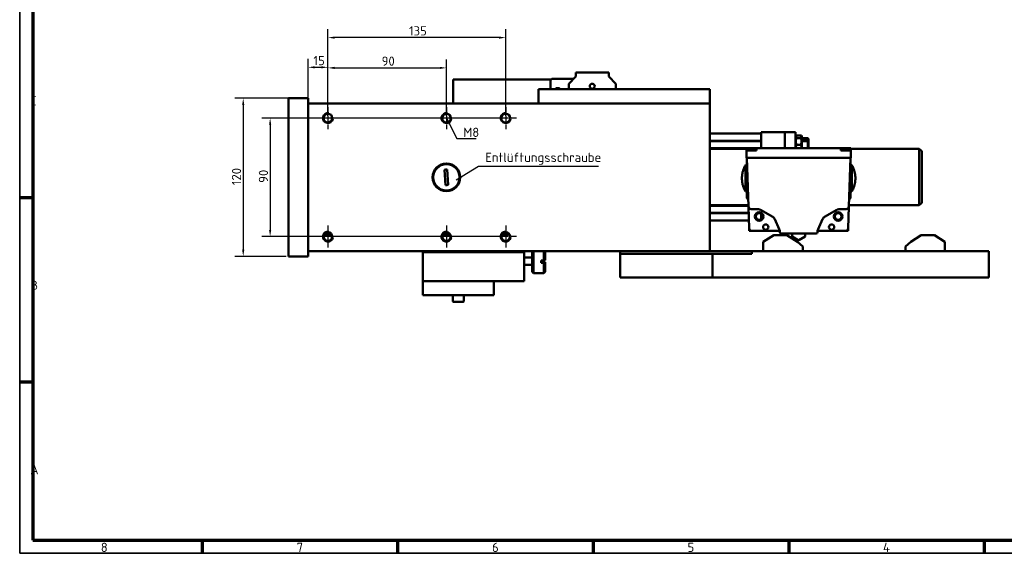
# Model space of a CAD drawing. Header units: millimetres. Extents: x 10 to 1178, y 10 to 831.
# Tile 1 of 5: x 10 to 758, y 10 to 415. Entities that reach past the tile are written whole.
import ezdxf

# ---------------------------------------------------------------- set-up
doc = ezdxf.new("R2010")
doc.units = ezdxf.units.MM
doc.header["$LTSCALE"] = 2
doc.linetypes.add('CHAIN', pattern=[0.3543, 0.2362, -0.0295, 0.0591, -0.0295])
doc.layers.get('0').update_dxf_attribs({"lineweight": 25})
for name, color, linetype, lineweight in [('Bemaßung (ISO)', 7, 'Continuous', 25), ('Mittelpunktmarkierung (ISO)', 7, 'Continuous', 25), ('Rahmen (ISO)', 7, 'Continuous', 70), ('Sichtbar (ISO)', 7, 'Continuous', 50), ('Sichtbar schmal (ISO)', 7, 'Continuous', 35), ('Symbol (ISO)', 7, 'Continuous', 25)]:
    doc.layers.add(name, color=color, linetype=linetype, lineweight=lineweight)
doc.styles.add('Notiztext (DIN)', font='isocpeur.ttf')
doc.dimstyles.new('Standard (DIN)', dxfattribs={"dimscale": 2, "dimtxt": 3.5, "dimasz": 2.5, "dimexe": 3.175, "dimexo": 0.8, "dimgap": 0.8, "dimtad": 1, "dimdec": 3, "dimrnd": 1e-08, "dimtxsty": 'Notiztext (DIN)', "dimcen": 0.09, "dimdle": 10, "dimclrd": 256, "dimclre": 256, "dimclrt": 256, "dimazin": 2, "dimtfac": 0.571429, "dimtdec": 3, "dimtmove": 0, "dimatfit": 3, "dimfxl": 1, "dimtolj": 1, "dimlwd": -1, "dimlwe": -1, "dimarcsym": 0})
doc.dimstyles.new('Standard - Methode 2a (DIN)$7', dxfattribs={"dimscale": 2, "dimtxt": 3.5, "dimasz": 2.5, "dimexe": 3.175, "dimexo": 0.8, "dimgap": 0.8, "dimtad": 1, "dimtih": 1, "dimtoh": 1, "dimrnd": 1e-08, "dimtxsty": 'Notiztext (DIN)', "dimcen": 0.09, "dimdle": 10, "dimclrd": 256, "dimclre": 256, "dimclrt": 256, "dimazin": 2, "dimtfac": 1, "dimtmove": 0, "dimatfit": 3, "dimfxl": 1, "dimtolj": 1, "dimlwd": -1, "dimlwe": -1, "dimarcsym": 0})

# ---------------------------------------------------------------- blocks, each defined once
blk = doc.blocks.new('Ränder Hagen+Goebel Rahmen')
at = {"layer": 'Rahmen (ISO)', "linetype": 'Continuous', "lineweight": 35}
for p, q in [((5, 415), (5, 5)), ((5, 5), (589, 5))]:
    blk.add_line(p, q, dxfattribs=at)
at = {"layer": 'Rahmen (ISO)'}
for p, q in [((10, 410), (10, 10)), ((10, 140), (5, 140)), ((10, 70), (5, 70)), ((10, 10), (584, 10)), ((74.25, 10), (74.25, 5)), ((148.5, 10), (148.5, 5)), ((222.75, 10), (222.75, 5)), ((297, 10), (297, 5)), ((371.25, 10), (371.25, 5))]:
    blk.add_line(p, q, dxfattribs=at)
at = {"layer": 'Symbol (ISO)', "char_height": 3.5, "style": 'Notiztext (DIN)'}
for s, insert, attachment_point in [('C', (9, 175), 7), ('B', (9, 105), 7), ('A', (9, 35), 7), ('8', (37.125, 9), 2), ('7', (111.375, 9), 2), ('6', (185.625, 9), 2), ('5', (259.875, 9), 2), ('4', (334.125, 9), 2)]:
    blk.add_mtext(s, dxfattribs=dict(at, insert=insert, attachment_point=attachment_point))
blk = doc.blocks.new('*D7')
at = {"layer": 'Bemaßung (ISO)'}
for p, q in [((377.49, 340.45), (193.85, 340.45)), ((200.2, 335.45), (200.2, 255.45)), ((377.49, 250.45), (193.85, 250.45))]:
    blk.add_line(p, q, dxfattribs=at)
for points in [[(199.37, 335.45), (201.03, 335.45), (200.2, 340.45)], [(199.37, 255.45), (201.03, 255.45), (200.2, 250.45)]]:
    blk.add_solid(points, dxfattribs=at)
at = {"layer": 'Defpoints', "color": 0}
for p in [(379.09, 340.45), (200.2, 250.45), (379.09, 250.45)]:
    blk.add_point(p, dxfattribs=at)
at = {"layer": 'Bemaßung (ISO)', "insert": (191.6, 291.25), "char_height": 7, "attachment_point": 1, "rotation": 90, "style": 'Notiztext (DIN)'}
blk.add_mtext('\\A1;90', dxfattribs=at)
blk = doc.blocks.new('*D9')
at = {"layer": 'Bemaßung (ISO)'}
for p, q in [((227.49, 355.45), (173.4, 355.45)), ((179.75, 350.45), (179.75, 240.45)), ((212.49, 235.45), (173.4, 235.45))]:
    blk.add_line(p, q, dxfattribs=at)
for points in [[(178.91, 350.45), (180.58, 350.45), (179.75, 355.45)], [(178.91, 240.45), (180.58, 240.45), (179.75, 235.45)]]:
    blk.add_solid(points, dxfattribs=at)
at = {"layer": 'Defpoints', "color": 0}
for p in [(229.09, 355.45), (179.75, 235.45), (214.09, 235.45)]:
    blk.add_point(p, dxfattribs=at)
at = {"layer": 'Bemaßung (ISO)', "insert": (171.15, 289.5), "char_height": 7, "attachment_point": 1, "rotation": 90, "style": 'Notiztext (DIN)'}
blk.add_mtext('\\A1;120', dxfattribs=at)
blk = doc.blocks.new('*D10')
at = {"layer": 'Bemaßung (ISO)'}
for p, q in [((229.09, 353.05), (229.09, 385.32)), ((244.09, 342.05), (244.09, 385.32)), ((234.09, 378.97), (239.09, 378.97))]:
    blk.add_line(p, q, dxfattribs=at)
for points in [[(234.09, 379.8), (234.09, 378.14), (229.09, 378.97)], [(239.09, 379.8), (239.09, 378.14), (244.09, 378.97)]]:
    blk.add_solid(points, dxfattribs=at)
at = {"layer": 'Defpoints', "color": 0}
for p in [(244.09, 378.97), (229.09, 351.45), (244.09, 340.45)]:
    blk.add_point(p, dxfattribs=at)
at = {"layer": 'Bemaßung (ISO)', "insert": (233.09, 387.57), "char_height": 7, "attachment_point": 1, "style": 'Notiztext (DIN)'}
blk.add_mtext('\\A1;15', dxfattribs=at)
blk = doc.blocks.new('*D11')
at = {"layer": 'Bemaßung (ISO)'}
for p, q in [((244.09, 342.05), (244.09, 384.89)), ((334.09, 342.05), (334.09, 384.89)), ((249.09, 378.54), (329.09, 378.54))]:
    blk.add_line(p, q, dxfattribs=at)
for points in [[(249.09, 379.37), (249.09, 377.7), (244.09, 378.54)], [(329.09, 379.37), (329.09, 377.7), (334.09, 378.54)]]:
    blk.add_solid(points, dxfattribs=at)
at = {"layer": 'Defpoints', "color": 0}
for p in [(334.09, 378.54), (244.09, 340.45), (334.09, 340.45)]:
    blk.add_point(p, dxfattribs=at)
at = {"layer": 'Bemaßung (ISO)', "insert": (284.89, 387.14), "char_height": 7, "attachment_point": 1, "style": 'Notiztext (DIN)'}
blk.add_mtext('\\A1;90', dxfattribs=at)
blk = doc.blocks.new('*D12')
at = {"layer": 'Bemaßung (ISO)'}
for p, q in [((244.09, 342.05), (244.09, 407.88)), ((379.09, 342.05), (379.09, 407.88)), ((374.09, 401.53), (249.09, 401.53))]:
    blk.add_line(p, q, dxfattribs=at)
for points in [[(249.09, 402.36), (249.09, 400.69), (244.09, 401.53)], [(374.09, 402.36), (374.09, 400.69), (379.09, 401.53)]]:
    blk.add_solid(points, dxfattribs=at)
at = {"layer": 'Defpoints', "color": 0}
for p in [(244.09, 401.53), (244.09, 340.45), (379.09, 340.45)]:
    blk.add_point(p, dxfattribs=at)
at = {"layer": 'Bemaßung (ISO)', "insert": (305.64, 410.13), "char_height": 7, "attachment_point": 1, "style": 'Notiztext (DIN)'}
blk.add_mtext('\\A1;135', dxfattribs=at)

msp = doc.modelspace()

# ---------------------------------------------------------------- linework, layer by layer
at = {"layer": 'Mittelpunktmarkierung (ISO)', "linetype": 'CHAIN', "ltscale": 9.249035}
for p, q in [((244.0861, 348.7776), (244.0861, 332.1306)), ((334.0861, 348.7776), (334.0861, 332.1306)), ((379.0861, 348.7776), (379.0861, 332.1306)), ((252.4096, 340.4541), (235.7626, 340.4541)), ((342.4096, 340.4541), (325.7626, 340.4541)), ((387.4096, 340.4541), (370.7626, 340.4541)), ((244.0861, 258.7776), (244.0861, 242.1306)), ((334.0861, 258.7776), (334.0861, 242.1306)), ((379.0861, 258.7776), (379.0861, 242.1306)), ((252.4096, 250.4541), (235.7626, 250.4541)), ((342.4096, 250.4541), (325.7626, 250.4541)), ((387.4096, 250.4541), (370.7626, 250.4541))]:
    msp.add_line(p, q, dxfattribs=at)
at = {"layer": 'Sichtbar (ISO)'}
for p, q in [((432.2978, 374.9541), (432.2978, 371.9541)), ((457.2978, 374.9541), (432.2978, 374.9541)), ((457.2978, 371.9541), (457.2978, 374.9541)), ((413.5861, 369.7041), (339.0861, 369.7041)), ((339.0861, 369.7041), (339.0861, 351.4541)), ((413.0861, 369.2041), (414.0861, 370.2041)), ((413.0861, 362.4541), (413.0861, 369.2041)), ((414.0861, 370.2041), (430.5956, 370.2041)), ((432.2978, 371.9541), (426.9478, 366.4541)), ((426.9478, 366.4541), (426.9478, 362.4541)), ((462.6478, 366.4541), (457.2978, 371.9541)), ((462.6478, 362.4541), (462.6478, 366.4541)), ((534.0861, 362.4541), (404.0861, 362.4541)), ((404.0861, 351.4541), (404.0861, 362.4541)), ((534.0861, 351.4541), (534.0861, 362.4541)), ((229.0861, 355.4541), (214.0861, 355.4541)), ((214.0861, 355.4541), (214.0861, 235.4541)), ((229.0861, 355.4541), (229.0861, 235.4541)), ((534.0861, 351.4541), (229.0861, 351.4541)), ((229.0861, 351.4541), (229.0861, 239.4541)), ((534.0861, 351.4541), (534.0861, 239.4541)), ((573.0861, 329.7041), (573.0861, 317.7041)), ((591.0861, 329.7041), (573.0861, 329.7041)), ((591.0861, 329.7041), (591.0861, 317.7041)), ((591.0861, 329.7041), (599.0861, 329.7041)), ((591.0861, 317.7041), (591.0861, 329.7041)), ((599.0861, 317.7041), (599.0861, 329.7041)), ((534.0861, 328.7041), (573.0861, 328.7041)), ((534.0861, 323.2041), (573.0861, 323.2041)), ((599.0861, 326.6041), (599.4325, 327.2041)), ((599.0861, 324.6041), (599.4325, 325.2041)), ((599.4325, 327.2041), (599.8791, 327.2041)), ((599.4325, 325.2041), (599.8791, 325.2041)), ((603.2931, 327.2041), (599.8791, 327.2041)), ((603.2931, 325.2041), (599.8791, 325.2041)), ((603.2931, 327.2041), (603.7397, 327.2041)), ((603.2931, 325.2041), (603.7397, 325.2041)), ((604.0861, 326.6041), (603.7397, 327.2041)), ((604.0861, 324.6041), (603.7397, 325.2041)), ((604.0861, 324.6041), (604.0861, 326.6041)), ((604.0861, 325.2041), (608.5861, 325.2041)), ((604.0861, 317.7041), (604.0861, 324.6041)), ((604.0861, 323.2041), (608.5861, 323.2041)), ((608.5861, 323.2041), (608.5861, 325.2041)), ((609.0861, 324.7041), (608.5861, 325.2041)), ((608.5861, 323.2041), (608.5861, 325.2041)), ((608.5861, 317.7041), (608.5861, 323.2041)), ((609.0861, 322.7041), (608.5861, 323.2041)), ((608.5861, 317.7041), (608.5861, 323.2041)), ((609.0861, 324.7041), (609.0861, 322.7041)), ((609.0861, 322.7041), (609.0861, 317.7041)), ((534.0861, 317.2041), (562.0861, 317.2041)), ((565.4861, 317.7041), (562.0861, 317.7041)), ((562.0861, 315.7041), (562.0861, 317.7041)), ((569.4861, 315.7041), (562.0861, 315.7041)), ((562.0861, 310.2041), (562.0861, 315.7041)), ((562.7727, 316.6941), (562.6861, 315.7041)), ((562.7727, 316.6941), (562.8399, 316.6941)), ((562.7801, 316.6941), (562.8111, 317.0476)), ((562.8716, 317.0476), (562.8399, 316.6941)), ((563.3109, 317.5041), (563.3858, 317.5041)), ((563.3858, 317.5041), (567.5865, 317.5041)), ((569.4861, 317.7041), (565.4861, 317.7041)), ((567.5865, 317.5041), (567.6613, 317.5041)), ((568.1323, 316.6941), (568.1006, 317.0476)), ((568.1323, 316.6941), (568.1995, 316.6941)), ((568.1611, 317.0476), (568.1921, 316.6941)), ((568.1995, 316.6941), (568.2861, 315.7041)), ((569.4861, 315.7041), (569.4861, 317.7041)), ((633.6861, 317.7041), (569.4861, 317.7041)), ((603.2931, 320.2041), (599.8791, 320.2041)), ((637.6861, 317.7041), (633.6861, 317.7041)), ((633.6861, 315.7041), (633.6861, 317.7041)), ((641.0861, 315.7041), (633.6861, 315.7041)), ((634.9727, 316.6941), (634.8861, 315.7041)), ((634.9727, 316.6941), (635.0399, 316.6941)), ((634.9801, 316.6941), (635.0111, 317.0476)), ((635.0716, 317.0476), (635.0399, 316.6941)), ((635.5109, 317.5041), (635.5858, 317.5041)), ((635.5858, 317.5041), (639.7865, 317.5041)), ((641.0861, 317.7041), (637.6861, 317.7041)), ((639.7865, 317.5041), (639.8613, 317.5041)), ((640.3323, 316.6941), (640.3006, 317.0476)), ((640.3323, 316.6941), (640.3995, 316.6941)), ((640.3611, 317.0476), (640.3921, 316.6941)), ((640.3995, 316.6941), (640.4861, 315.7041)), ((641.0861, 315.7041), (641.0861, 317.7041)), ((693.0861, 317.2041), (641.0861, 317.2041)), ((641.0861, 310.2041), (641.0861, 315.7041)), ((693.0861, 317.2041), (693.0861, 274.2041)), ((695.0861, 315.2041), (693.0861, 317.2041)), ((695.0861, 315.2041), (695.0861, 276.2041)), ((562.1861, 310.2041), (562.0861, 310.2041)), ((562.1861, 294.7041), (562.1861, 310.2041)), ((562.1861, 310.2041), (640.9861, 310.2041)), ((563.4771, 273.2343), (562.1861, 310.2041)), ((640.9861, 310.2041), (639.6951, 273.2343)), ((641.0861, 310.2041), (640.9861, 310.2041)), ((640.9861, 294.7041), (640.9861, 310.2041)), ((332.6986, 301.234), (333.4781, 289.541)), ((335.4736, 289.6741), (334.6942, 301.3671)), ((559.4861, 300.8547), (559.4861, 300.9355)), ((561.1861, 304.7041), (561.1861, 284.7041)), ((562.1861, 304.7041), (561.1861, 304.7041)), ((640.9861, 304.7041), (641.9861, 304.7041)), ((641.9861, 284.7041), (641.9861, 304.7041)), ((643.6861, 300.9355), (643.6861, 300.8547)), ((562.1861, 279.7041), (562.1861, 294.7041)), ((640.9861, 279.7041), (640.9861, 294.7041)), ((559.4861, 288.4726), (559.4861, 288.5534)), ((562.1861, 284.7041), (561.1861, 284.7041)), ((640.9861, 284.7041), (641.9861, 284.7041)), ((643.6861, 288.5534), (643.6861, 288.4726)), ((562.1861, 279.7041), (563.1861, 278.7041)), ((563.1861, 278.7041), (563.1861, 281.5678)), ((563.1861, 278.7041), (563.2861, 278.7041)), ((639.8861, 278.7041), (639.9861, 278.7041)), ((639.9861, 278.7041), (639.9861, 281.5678)), ((640.9861, 279.7041), (639.9861, 278.7041)), ((534.0861, 274.2041), (563.4433, 274.2041)), ((564.0568, 256.6343), (563.4771, 273.2343)), ((570.5214, 271.3041), (565.4759, 271.3041)), ((581.4327, 265.7779), (573.0214, 270.6342)), ((630.1509, 270.6342), (621.7395, 265.7779)), ((637.6963, 271.3041), (632.6509, 271.3041)), ((639.6951, 273.2343), (639.1154, 256.6343)), ((693.0861, 274.2041), (639.729, 274.2041)), ((695.0861, 276.2041), (693.0861, 274.2041)), ((534.0861, 268.2041), (563.6528, 268.2041)), ((534.0861, 262.7041), (563.8449, 262.7041)), ((573.0861, 267.6519), (573.0861, 263.7562)), ((586.8927, 256.2087), (583.4643, 263.5608)), ((619.708, 263.5608), (616.2796, 256.2087)), ((564.0861, 254.7041), (564.0861, 256.356)), ((566.0556, 254.7041), (564.0861, 254.7041)), ((587.324, 254.7041), (566.0556, 254.7041)), ((637.1166, 254.7041), (615.8483, 254.7041)), ((639.0861, 254.7041), (637.1166, 254.7041)), ((639.0861, 256.356), (639.0861, 254.7041)), ((241.1204, 251.9541), (247.0519, 251.9541)), ((331.1204, 251.9541), (337.0519, 251.9541)), ((376.1204, 251.9541), (382.0519, 251.9541)), ((582.7252, 251.4541), (574.7252, 246.4541)), ((592.7252, 251.4541), (582.7252, 251.4541)), ((587.3611, 253.7041), (587.3611, 254.0956)), ((614.8111, 252.7041), (588.3611, 252.7041)), ((600.7252, 246.4541), (592.7252, 251.4541)), ((596.5961, 252.7041), (596.5961, 250.585)), ((601.3361, 247.8484), (596.5961, 250.585)), ((606.5761, 250.585), (601.8361, 247.8484)), ((606.5761, 252.7041), (606.5761, 250.585)), ((615.8111, 254.0956), (615.8111, 253.7041)), ((686.723, 246.4541), (694.723, 251.4541)), ((694.723, 251.4541), (704.723, 251.4541)), ((704.723, 251.4541), (712.723, 246.4541)), ((534.0861, 239.4541), (229.0861, 239.4541)), ((316.0861, 238.7041), (316.0861, 239.4541)), ((393.0861, 238.7041), (393.0861, 239.4541)), ((399.0861, 223.7041), (399.0861, 239.4541)), ((400.0861, 239.4541), (400.0861, 222.7041)), ((408.0861, 232.4269), (408.0861, 239.4541)), ((409.0861, 239.4541), (409.0861, 232.458)), ((466.0861, 237.4541), (466.0861, 239.4541)), ((534.0861, 239.4541), (561.0861, 239.4541)), ((561.0861, 239.4541), (566.0861, 239.4541)), ((566.0861, 239.4541), (566.0861, 237.4541)), ((746.0861, 239.4541), (566.0861, 239.4541)), ((574.7252, 246.4541), (574.7252, 239.4541)), ((604.7252, 242.9541), (600.7252, 246.4541)), ((604.7252, 239.4541), (604.7252, 242.9541)), ((682.723, 242.9541), (686.723, 246.4541)), ((682.723, 239.4541), (682.723, 242.9541)), ((712.723, 246.4541), (712.723, 239.4541)), ((746.0861, 239.4541), (746.0861, 219.4541)), ((229.0861, 235.4541), (214.0861, 235.4541)), ((316.0861, 216.7041), (316.0861, 238.7041)), ((316.0861, 238.7041), (393.0861, 238.7041)), ((393.0861, 216.7041), (393.0861, 238.7041)), ((393.0861, 234.4541), (399.0861, 234.4541)), ((406.0861, 232.4269), (408.0861, 232.4269)), ((406.0861, 232.4269), (406.0861, 230.4278)), ((408.0861, 232.4269), (409.0861, 232.458)), ((536.0861, 237.4541), (466.0861, 237.4541)), ((466.0861, 237.4541), (466.0861, 219.4541)), ((566.0861, 237.4541), (536.0861, 237.4541)), ((536.0861, 237.4541), (536.0861, 219.4541)), ((393.0861, 228.9541), (399.0861, 228.9541)), ((406.0861, 230.9812), (408.0861, 230.9812)), ((408.0861, 230.4278), (406.0861, 230.4278)), ((408.0861, 230.9812), (409.0861, 230.9501)), ((409.0861, 230.459), (408.0861, 230.4278)), ((408.0861, 222.7041), (408.0861, 230.4278)), ((409.0861, 230.9501), (409.0861, 230.459)), ((409.0861, 230.459), (409.0861, 223.7041)), ((399.0861, 223.7041), (400.0861, 222.7041)), ((400.0861, 222.7041), (408.0861, 222.7041)), ((409.0861, 223.7041), (408.0861, 222.7041)), ((466.0861, 219.4541), (536.0861, 219.4541)), ((536.0861, 219.4541), (746.0861, 219.4541)), ((316.0861, 216.7041), (393.0861, 216.7041)), ((370.0861, 216.7041), (316.0861, 216.7041)), ((316.0861, 205.9041), (316.0861, 216.7041)), ((370.0861, 205.9041), (370.0861, 216.7041)), ((370.0861, 205.9041), (316.0861, 205.9041)), ((338.8361, 201.4041), (338.8361, 205.9041)), ((347.3361, 201.4041), (347.3361, 205.9041)), ((346.8361, 200.9041), (339.3361, 200.9041))]:
    msp.add_line(p, q, dxfattribs=at)
at = {"layer": 'Sichtbar (ISO)', "flags": 128}
for points in [[(599.8791, 325.2041), (599.8032, 324.9678), (599.7355, 324.7393), (599.6755, 324.5177), (599.6228, 324.302), (599.5771, 324.0916), (599.5381, 323.8855), (599.5054, 323.6831), (599.479, 323.4838), (599.4586, 323.2868), (599.4441, 323.0916), (599.4354, 322.8975), (599.4325, 322.7041), (599.4354, 322.5106), (599.4441, 322.3165), (599.4586, 322.1213), (599.479, 321.9243), (599.5054, 321.725), (599.5381, 321.5226), (599.5771, 321.3165), (599.6228, 321.1061), (599.6755, 320.8904), (599.7355, 320.6688), (599.8032, 320.4404), (599.8791, 320.2041)], [(599.8791, 327.2041), (599.8483, 327.1103), (599.8188, 327.0178), (599.7906, 326.9266), (599.7636, 326.8365), (599.7379, 326.7476), (599.7133, 326.6597), (599.6899, 326.5728), (599.6676, 326.4869), (599.6465, 326.4019), (599.6265, 326.3178), (599.6075, 326.2344), (599.5896, 326.1518), (599.5727, 326.0699), (599.5569, 325.9887), (599.5421, 325.9081), (599.5282, 325.8281), (599.5153, 325.7486), (599.5034, 325.6697), (599.4925, 325.5911), (599.4825, 325.513), (599.4734, 325.4353), (599.4653, 325.3579), (599.458, 325.2809), (599.4517, 325.2041)], [(603.7205, 325.2041), (603.7142, 325.2809), (603.707, 325.3579), (603.6988, 325.4353), (603.6898, 325.513), (603.6798, 325.5911), (603.6688, 325.6697), (603.6569, 325.7486), (603.644, 325.8281), (603.6302, 325.9081), (603.6153, 325.9887), (603.5995, 326.0699), (603.5826, 326.1518), (603.5647, 326.2344), (603.5458, 326.3178), (603.5257, 326.4019), (603.5046, 326.4869), (603.4823, 326.5728), (603.4589, 326.6597), (603.4344, 326.7476), (603.4086, 326.8365), (603.3817, 326.9266), (603.3534, 327.0178), (603.3239, 327.1103), (603.2931, 327.2041)], [(603.2931, 320.2041), (603.369, 320.4404), (603.4367, 320.6688), (603.4967, 320.8904), (603.5494, 321.1061), (603.5951, 321.3165), (603.6342, 321.5226), (603.6668, 321.725), (603.6933, 321.9243), (603.7137, 322.1213), (603.7282, 322.3165), (603.7368, 322.5106), (603.7397, 322.7041), (603.7368, 322.8975), (603.7282, 323.0916), (603.7137, 323.2868), (603.6933, 323.4838), (603.6668, 323.6831), (603.6342, 323.8855), (603.5951, 324.0916), (603.5494, 324.302), (603.4967, 324.5177), (603.4367, 324.7393), (603.369, 324.9678), (603.2931, 325.2041)], [(562.8111, 317.0476), (562.8149, 317.0787), (562.8208, 317.11), (562.8285, 317.1406), (562.8378, 317.1702), (562.8485, 317.198), (562.8611, 317.2252), (562.876, 317.2525), (562.8928, 317.2793), (562.911, 317.3053), (562.9305, 317.3297), (562.9507, 317.3521), (562.972, 317.3727), (562.9956, 317.3925), (563.0208, 317.4114), (563.0473, 317.4289), (563.0745, 317.4447), (563.1019, 317.4585), (563.1291, 317.47), (563.1578, 317.4799), (563.188, 317.4883), (563.219, 317.495), (563.2502, 317.4999), (563.2811, 317.503), (563.3109, 317.5041)], [(563.3858, 317.5041), (563.3555, 317.503), (563.3241, 317.5001), (563.2923, 317.4953), (563.2608, 317.4888), (563.2299, 317.4806), (563.2005, 317.471), (563.1727, 317.4598), (563.1448, 317.4463), (563.1169, 317.4307), (563.0897, 317.4135), (563.0636, 317.3948), (563.0392, 317.375), (563.0171, 317.3546), (562.9961, 317.3323), (562.976, 317.3079), (562.957, 317.2819), (562.9395, 317.2549), (562.924, 317.2274), (562.9107, 317.1998), (562.8995, 317.1718), (562.8898, 317.1419), (562.8817, 317.1109), (562.8756, 317.0792), (562.8716, 317.0476)], [(568.1006, 317.0476), (568.0966, 317.0792), (568.0905, 317.1109), (568.0825, 317.1419), (568.0728, 317.1718), (568.0616, 317.1998), (568.0483, 317.2274), (568.0327, 317.2549), (568.0152, 317.2819), (567.9962, 317.3079), (567.9761, 317.3323), (567.9552, 317.3546), (567.933, 317.375), (567.9086, 317.3948), (567.8825, 317.4135), (567.8553, 317.4307), (567.8275, 317.4463), (567.7996, 317.4598), (567.7717, 317.471), (567.7423, 317.4806), (567.7115, 317.4888), (567.6799, 317.4953), (567.6481, 317.5001), (567.6168, 317.503), (567.5865, 317.5041)], [(567.6613, 317.5041), (567.6912, 317.503), (567.722, 317.4999), (567.7533, 317.495), (567.7843, 317.4883), (567.8145, 317.4799), (567.8432, 317.47), (567.8704, 317.4585), (567.8977, 317.4447), (567.9249, 317.4289), (567.9514, 317.4114), (567.9767, 317.3925), (568.0002, 317.3727), (568.0215, 317.3521), (568.0418, 317.3297), (568.0612, 317.3053), (568.0795, 317.2793), (568.0962, 317.2525), (568.1111, 317.2252), (568.1238, 317.198), (568.1345, 317.1702), (568.1437, 317.1406), (568.1514, 317.11), (568.1573, 317.0787), (568.1611, 317.0476)], [(599.8791, 320.2041), (599.8401, 320.0849), (599.8032, 319.9678), (599.7684, 319.8526), (599.7355, 319.7393), (599.7046, 319.6277), (599.6755, 319.5177), (599.6483, 319.4092), (599.6228, 319.302), (599.5991, 319.1962), (599.5771, 319.0916), (599.5568, 318.988), (599.5381, 318.8855), (599.5209, 318.7839), (599.5054, 318.6831), (599.4914, 318.5831), (599.479, 318.4838), (599.468, 318.385), (599.4586, 318.2868), (599.4506, 318.189), (599.4441, 318.0916), (599.439, 317.9944), (599.4354, 317.8975), (599.4332, 317.8008), (599.4325, 317.7041)], [(603.7397, 317.7041), (603.739, 317.8008), (603.7368, 317.8975), (603.7332, 317.9944), (603.7282, 318.0916), (603.7217, 318.189), (603.7137, 318.2868), (603.7042, 318.385), (603.6933, 318.4838), (603.6808, 318.5831), (603.6668, 318.6831), (603.6513, 318.7839), (603.6342, 318.8855), (603.6155, 318.988), (603.5951, 319.0916), (603.5731, 319.1962), (603.5494, 319.302), (603.524, 319.4092), (603.4967, 319.5177), (603.4677, 319.6277), (603.4367, 319.7393), (603.4039, 319.8526), (603.369, 319.9678), (603.3321, 320.0849), (603.2931, 320.2041)], [(635.0111, 317.0476), (635.0149, 317.0787), (635.0208, 317.11), (635.0285, 317.1406), (635.0378, 317.1702), (635.0485, 317.198), (635.0611, 317.2252), (635.076, 317.2525), (635.0928, 317.2793), (635.111, 317.3053), (635.1305, 317.3297), (635.1507, 317.3521), (635.172, 317.3727), (635.1956, 317.3925), (635.2208, 317.4114), (635.2473, 317.4289), (635.2745, 317.4447), (635.3019, 317.4585), (635.3291, 317.47), (635.3578, 317.4799), (635.388, 317.4883), (635.419, 317.495), (635.4502, 317.4999), (635.4811, 317.503), (635.5109, 317.5041)], [(635.5858, 317.5041), (635.5555, 317.503), (635.5241, 317.5001), (635.4923, 317.4953), (635.4608, 317.4888), (635.4299, 317.4806), (635.4005, 317.471), (635.3727, 317.4598), (635.3448, 317.4463), (635.3169, 317.4307), (635.2897, 317.4135), (635.2636, 317.3948), (635.2392, 317.375), (635.2171, 317.3546), (635.1961, 317.3323), (635.176, 317.3079), (635.157, 317.2819), (635.1395, 317.2549), (635.124, 317.2274), (635.1107, 317.1998), (635.0995, 317.1718), (635.0898, 317.1419), (635.0817, 317.1109), (635.0756, 317.0792), (635.0716, 317.0476)], [(640.3006, 317.0476), (640.2966, 317.0792), (640.2905, 317.1109), (640.2825, 317.1419), (640.2728, 317.1718), (640.2616, 317.1998), (640.2483, 317.2274), (640.2327, 317.2549), (640.2152, 317.2819), (640.1962, 317.3079), (640.1761, 317.3323), (640.1552, 317.3546), (640.133, 317.375), (640.1086, 317.3948), (640.0825, 317.4135), (640.0553, 317.4307), (640.0275, 317.4463), (639.9996, 317.4598), (639.9717, 317.471), (639.9423, 317.4806), (639.9115, 317.4888), (639.8799, 317.4953), (639.8481, 317.5001), (639.8168, 317.503), (639.7865, 317.5041)], [(639.8613, 317.5041), (639.8912, 317.503), (639.922, 317.4999), (639.9533, 317.495), (639.9843, 317.4883), (640.0145, 317.4799), (640.0432, 317.47), (640.0704, 317.4585), (640.0977, 317.4447), (640.1249, 317.4289), (640.1514, 317.4114), (640.1767, 317.3925), (640.2002, 317.3727), (640.2215, 317.3521), (640.2418, 317.3297), (640.2612, 317.3053), (640.2795, 317.2793), (640.2962, 317.2525), (640.3111, 317.2252), (640.3238, 317.198), (640.3345, 317.1702), (640.3437, 317.1406), (640.3514, 317.11), (640.3573, 317.0787), (640.3611, 317.0476)], [(559.4861, 300.8547), (559.3301, 300.3536), (559.1864, 299.8452), (559.0558, 299.3308), (558.9388, 298.8122), (558.8363, 298.2908), (558.7483, 297.7682), (558.6746, 297.2461), (558.6148, 296.7263), (558.5688, 296.2105), (558.5362, 295.7004), (558.5168, 295.1976), (558.5105, 294.7041), (558.5168, 294.2105), (558.5362, 293.7077), (558.5688, 293.1976), (558.6148, 292.6818), (558.6746, 292.162), (558.7483, 291.6399), (558.8363, 291.1173), (558.9388, 290.5959), (559.0558, 290.0773), (559.1864, 289.5629), (559.3301, 289.0545), (559.4861, 288.5534)], [(643.6861, 288.5534), (643.8422, 289.0545), (643.9858, 289.5629), (644.1165, 290.0773), (644.2334, 290.5959), (644.3359, 291.1173), (644.4239, 291.6399), (644.4977, 292.162), (644.5575, 292.6818), (644.6035, 293.1976), (644.636, 293.7077), (644.6554, 294.2105), (644.6618, 294.7041), (644.6554, 295.1976), (644.636, 295.7004), (644.6035, 296.2105), (644.5575, 296.7263), (644.4977, 297.2461), (644.4239, 297.7682), (644.3359, 298.2908), (644.2334, 298.8122), (644.1165, 299.3308), (643.9858, 299.8452), (643.8422, 300.3536), (643.6861, 300.8547)], [(601.3361, 247.8484), (601.3554, 247.8378), (601.3753, 247.828), (601.3955, 247.8192), (601.4162, 247.8112), (601.4371, 247.8042), (601.4583, 247.7981), (601.4797, 247.793), (601.5011, 247.7888), (601.5225, 247.7856), (601.5439, 247.7833), (601.5651, 247.7819), (601.5861, 247.7814), (601.6071, 247.7819), (601.6283, 247.7833), (601.6497, 247.7856), (601.6711, 247.7888), (601.6926, 247.793), (601.7139, 247.7981), (601.7351, 247.8042), (601.7561, 247.8112), (601.7767, 247.8192), (601.797, 247.828), (601.8168, 247.8378), (601.8361, 247.8484)]]:
    msp.add_lwpolyline(points, dxfattribs=at)
at = {"layer": 'Sichtbar (ISO)'}
for centre, radius in [((444.7978, 364.6541), 1.9), ((244.0861, 340.4541), 3.3235), ((334.0861, 340.4541), 3.3235), ((379.0861, 340.4541), 3.3235), ((334.0861, 295.4541), 10.5), ((334.0861, 295.4541), 10), ((571.5861, 265.7041), 3.3), ((571.5861, 265.7041), 2.4585), ((631.5861, 265.7041), 3.3), ((631.5861, 265.7041), 2.4585), ((576.5861, 257.7041), 2), ((626.5861, 257.7041), 2), ((244.0861, 250.4541), 3.3235), ((334.0861, 250.4541), 3.3235), ((379.0861, 250.4541), 3.3235)]:
    msp.add_circle(centre, radius, dxfattribs=at)
for centre, radius, start, end in [((418.5861, 359.7041), 3.5, 51.7867893, 128.2132107), ((334.0861, 295.4541), 5.9442, 84.1285675, 103.4986058), ((578.2861, 294.7226), 19.8, 149.7273091, 161.7126014), ((624.8861, 294.7226), 19.8, 18.2873986, 30.2726909), ((334.0861, 295.4541), 5.9442, 264.1285675, 283.4986058), ((578.2861, 294.6855), 19.8, 198.2873986, 210.2726909), ((624.8861, 294.6855), 19.8, 329.7273091, 341.7126014), ((565.4759, 273.3041), 2, 182, 270), ((570.5214, 266.3041), 5, 60, 90), ((632.6509, 266.3041), 5, 90, 120), ((637.6963, 273.3041), 2, 270, 358), ((578.9327, 261.4477), 5, 25, 60), ((624.2395, 261.4477), 5, 120, 155), ((566.0556, 256.7041), 2, 182, 270), ((582.3611, 254.0956), 5, 0, 25), ((620.8111, 254.0956), 5, 155, 180), ((637.1166, 256.7041), 2, 270, 358), ((588.3611, 253.7041), 1, 180, 270), ((614.8111, 253.7041), 1, 270, 0), ((339.3361, 201.4041), 0.5, 180, 270), ((346.8361, 201.4041), 0.5, 270, 0)]:
    msp.add_arc(centre, radius, start, end, dxfattribs=at)
at = {"layer": 'Sichtbar schmal (ISO)'}
for p, q in [((573.0861, 322.6051), (534.0861, 322.6051)), ((608.5861, 324.6051), (604.0861, 324.6051)), ((608.5861, 322.6051), (604.0861, 322.6051)), ((534.0861, 317.8031), (573.0861, 317.8031)), ((604.0861, 317.8031), (608.5861, 317.8031)), ((563.4642, 273.6051), (534.0861, 273.6051)), ((534.0861, 268.8031), (563.6319, 268.8031))]:
    msp.add_line(p, q, dxfattribs=at)
for centre, radius, start, end in [((244.0861, 340.4541), 4, 80, 350), ((334.0861, 340.4541), 4, 80, 350), ((379.0861, 340.4541), 4, 80, 350), ((571.5861, 265.7041), 3, 350, 260), ((631.5861, 265.7041), 3, 350, 260), ((244.0861, 250.4541), 4, 80, 350), ((334.0861, 250.4541), 4, 80, 350), ((379.0861, 250.4541), 4, 80, 350)]:
    msp.add_arc(centre, radius, start, end, dxfattribs=at)

# ---------------------------------------------------------------- block references
at = {"xscale": 2, "yscale": 2, "zscale": 2}
msp.add_blockref('Ränder Hagen+Goebel Rahmen', (0, 0), dxfattribs=at)

# ---------------------------------------------------------------- texts
at = {"layer": 'Symbol (ISO)', "char_height": 7, "attachment_point": 7, "style": 'Notiztext (DIN)'}
for s, insert, width in [('{M8}', (346.8626, 326.0984), 11.194805), ('{Entlüftungsschraube}', (363.5664, 305.0146), 87.454548)]:
    msp.add_mtext(s, dxfattribs=dict(at, insert=insert, width=width))

# ---------------------------------------------------------------- dimensions: what is measured, and where the dimension line sits
at = {"layer": 'Bemaßung (ISO)'}
for base, p1, p2, angle, picture, middle in [((244.0861, 401.5251), (379.0861, 340.4541), (244.0861, 340.4541), 180, '*D12', (311.5861, 401.5251)), ((244.0861, 378.971), (229.0861, 351.4541), (244.0861, 340.4541), 180, '*D10', (236.5861, 378.971)), ((334.0861, 378.5373), (244.0861, 340.4541), (334.0861, 340.4541), 180, '*D11', (289.0861, 378.5373)), ((179.7464, 235.4541), (229.0861, 355.4541), (214.0861, 235.4541), 90, '*D9', (179.7464, 295.4541)), ((200.1986, 250.4541), (379.0861, 340.4541), (379.0861, 250.4541), 90, '*D7', (200.1986, 295.4541))]:
    dim = msp.add_linear_dim(base=base, p1=p1, p2=p2, angle=angle, dimstyle='Standard (DIN)', override={"dimdec": 3, "dimtp": 0, "dimtm": 0, "dimtdec": 3, "dimatfit": 2}, dxfattribs=at)
    dim.commit()
    dim.dimension.update_dxf_attribs({"geometry": picture, "text_midpoint": middle, "dimtype": 160})

# ---------------------------------------------------------------- leaders
at = {"layer": 'Symbol (ISO)', "annotation_type": 0, "has_hookline": 1, "hookline_direction": 0}
for points, text_width in [([(334.0861, 340.4541), (341.8626, 324.9317), (346.8626, 324.9317)], 9.8), ([(341.454, 293.5922), (358.5664, 303.8479), (363.5664, 303.8479)], 86.1)]:
    msp.add_leader(points, dimstyle='Standard - Methode 2a (DIN)$7', override={"dimgap": 0, "dimtad": 1}, dxfattribs=dict(at, text_width=text_width))

doc.saveas('drawing.dxf')
